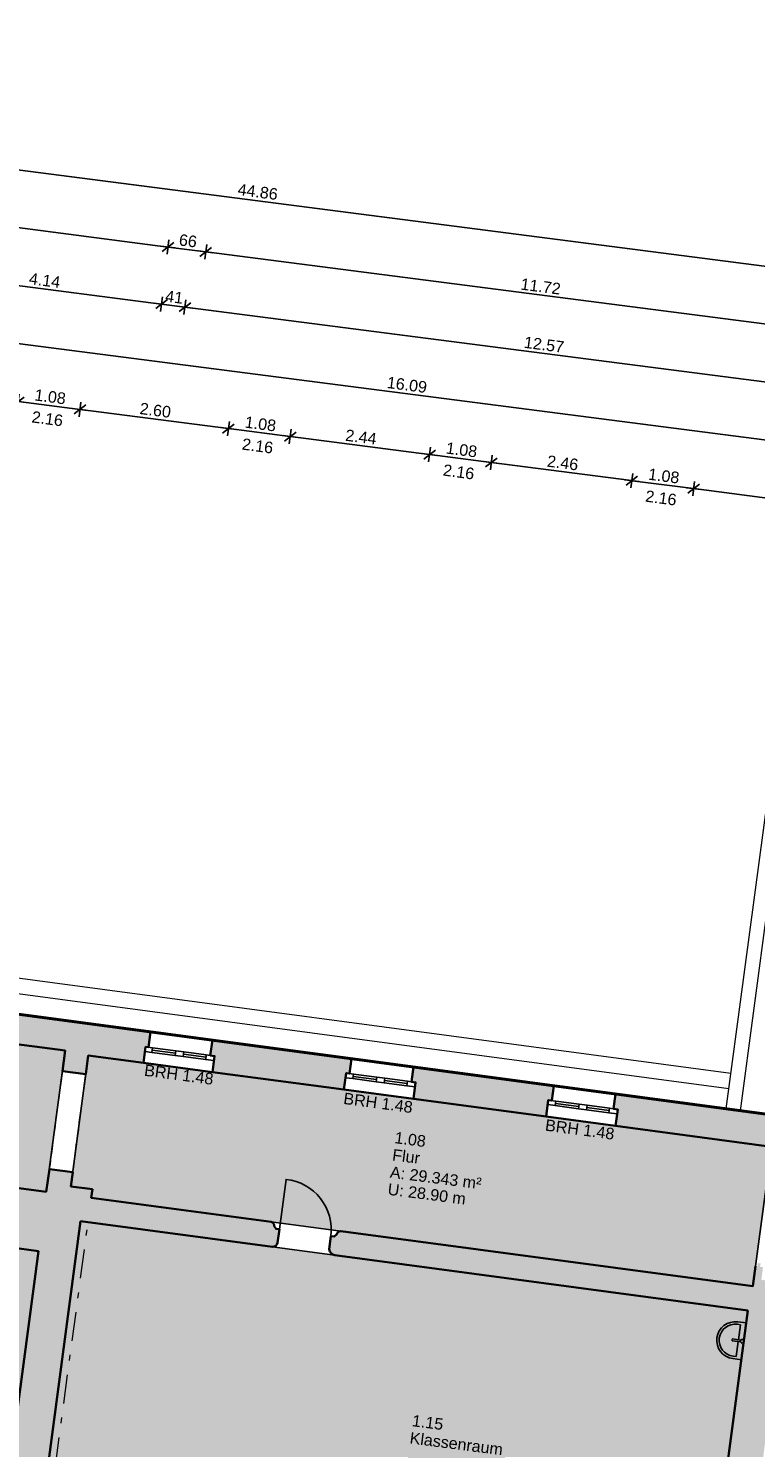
# Model space of a CAD drawing. Header units: metres. Extents: x 344109.8 to 344204.8, y 5709458.9 to 5709547.2.
# Tile 31 of 38: x 344140.2 to 344152.9, y 5709522.5 to 5709547.2. Entities that reach past the tile are written whole.
import ezdxf
from ezdxf.enums import TextEntityAlignment as Align

# ---------------------------------------------------------------- set-up
doc = ezdxf.new("R2010")
doc.units = ezdxf.units.M
doc.linetypes.add('AUSGEZOGEN', pattern=[0])
doc.linetypes.add('DASHDOT', pattern=[1, 0.5, -0.25, 0, -0.25])
for name, color, linetype in [('Bemassung', 7, 'Continuous'), ('Polygonflächen', 7, 'Continuous'), ('Öffnungen', 7, 'Continuous')]:
    doc.layers.add(name, color=color, linetype=linetype)
doc.layers.add('BGF', color=2, linetype='Continuous', plot=False)
for name, color, linetype, lineweight in [('Dach', 6, 'AUSGEZOGEN', 13), ('Decke', 7, 'DASHDOT', 18), ('Fenster', 7, 'AUSGEZOGEN', 25), ('Sanitär', 7, 'AUSGEZOGEN', 25), ('Schraffur', 8, 'Continuous', 25), ('Text', 7, 'Continuous', 13), ('Türen', 7, 'AUSGEZOGEN', 25), ('Wand', 7, 'AUSGEZOGEN', 35)]:
    doc.layers.add(name, color=color, linetype=linetype, lineweight=lineweight)
doc.styles.get("Standard").update_dxf_attribs({"font": 'arial.ttf'})
doc.dimstyles.new('1', dxfattribs={"dimtxt": 0.2, "dimasz": 0.005, "dimexe": 0.08, "dimexo": 0, "dimgap": 0.05, "dimtad": 3, "dimzin": 3, "dimdsep": 46, "dimtxsty": 'Standard', "dimblk": '1000hands_BEMPFEIL', "dimcen": 1, "dimdle": 0.08, "dimse1": 1, "dimse2": 1, "dimclre": 256, "dimazin": 2, "dimtfac": 1, "dimtix": 1, "dimtmove": 2, "dimatfit": 3, "dimldrblk": '1000hands_BEMPFEIL', "dimfxl": 1, "dimtolj": 1, "dimtzin": 0, "dimarcsym": 0})
doc.dimstyles.new('Copy of 1', dxfattribs={"dimtxt": 0.2, "dimasz": 0.005, "dimexe": 0.08, "dimexo": 0, "dimgap": 0.05, "dimtad": 3, "dimdec": 0, "dimlfac": 100, "dimzin": 3, "dimdsep": 46, "dimtxsty": 'Standard', "dimblk": '1000hands_BEMPFEIL', "dimcen": 1, "dimdle": 0.08, "dimse1": 1, "dimse2": 1, "dimclre": 256, "dimazin": 2, "dimtfac": 1, "dimtdec": 0, "dimtix": 1, "dimtmove": 2, "dimatfit": 3, "dimldrblk": '1000hands_BEMPFEIL', "dimfxl": 1, "dimtolj": 1, "dimtzin": 0, "dimarcsym": 0})

# ---------------------------------------------------------------- blocks, each defined once
blk = doc.blocks.new('A$C3A5037E9')
at = {"layer": 'Sanitär'}
for p, q in [((-0.327, 0.153), (-0.327, 0)), ((-0.284, 0.098), (-0.284, 0.153)), ((-0.016, 0.098), (-0.284, 0.098)), ((-0.016, 0.201), (-0.016, 0.054)), ((0.016, 0.054), (0.016, 0.201)), ((0.284, 0.098), (0.016, 0.098)), ((0.284, 0.153), (0.284, 0.098)), ((0.327, 0.153), (0.327, 0))]:
    blk.add_line(p, q, dxfattribs=at)
blk.add_lwpolyline([(-0.327, 0), (0.327, 0)], dxfattribs=at)
for centre, radius, start, end in [((0, 0.153), 0.327, 360, 180), ((0, 0.025), 0.0327, 360, 180), ((0, 0.025), 0.0327, 180, 231.6705), ((0, 0.025), 0.0327, 308.3295, 360)]:
    blk.add_arc(centre, radius, start, end, dxfattribs=at)
at = {"layer": 'Sanitär', "ltscale": 0.5}
blk.add_arc((0, 0.153), 0.284, 360, 180, dxfattribs=at)
at = {"layer": 'Sanitär'}
blk.add_open_spline([(0.016, 0.201), (0.016, 0.202), (0.016, 0.205), (0.012, 0.208), (0.006, 0.21), (0, 0.211), (-0.006, 0.21), (-0.012, 0.208), (-0.016, 0.205), (-0.016, 0.202), (-0.016, 0.201)], degree=3, dxfattribs=at)
blk = doc.blocks.new('1000hands_BEMPFEIL')
at = {"color": 0}
for p, q in [((-25.4, 0), (25.4, 0)), ((-18, -18), (18, 18)), ((0, -25.4), (0, 25.4))]:
    blk.add_line(p, q, dxfattribs=at)
blk = doc.blocks.new('*D46')
at = {"layer": 'Bemassung', "color": 0, "lineweight": -2, "transparency": 16777216}
blk.add_line((344156.143, 5709538.638), (344151.829, 5709539.195), dxfattribs=at)
at = {"layer": 'Defpoints', "color": 0, "transparency": 16777216}
for p in [(344151.824, 5709539.196), (344155.622, 5709534.555, 0), (344150.464, 5709528.657, 0)]:
    blk.add_point(p, dxfattribs=at)
at = {"layer": 'Bemassung', "color": 0, "lineweight": -2, "transparency": 16777216, "xscale": 0.005, "yscale": 0.005, "zscale": 0.005}
for p, rotation in [((344151.824, 5709539.196), 172.6453569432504), ((344156.148, 5709538.638), 352.6453569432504)]:
    blk.add_blockref('1000hands_BEMPFEIL', p, dxfattribs=dict(at, rotation=rotation))
at = {"layer": 'Bemassung', "color": 0, "transparency": 16777216, "insert": (344154.006, 5709539.068), "char_height": 0.2, "attachment_point": 5, "rotation": 352.6454}
blk.add_mtext('\\A1;4.36', dxfattribs=at)
blk = doc.blocks.new('*D47')
at = {"layer": 'Bemassung', "color": 0, "lineweight": -2, "transparency": 16777216}
blk.add_line((344151.819, 5709539.196), (344150.753, 5709539.334), dxfattribs=at)
at = {"layer": 'Defpoints', "color": 0, "transparency": 16777216}
for p in [(344150.748, 5709539.335), (344149.388, 5709528.8, 0), (344150.464, 5709528.657, 0)]:
    blk.add_point(p, dxfattribs=at)
at = {"layer": 'Bemassung', "color": 0, "lineweight": -2, "transparency": 16777216, "xscale": 0.005, "yscale": 0.005, "zscale": 0.005}
for p, rotation in [((344150.748, 5709539.335), 172.6453569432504), ((344151.824, 5709539.196), 352.6453569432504)]:
    blk.add_blockref('1000hands_BEMPFEIL', p, dxfattribs=dict(at, rotation=rotation))
at = {"layer": 'Bemassung', "color": 0, "transparency": 16777216, "insert": (344151.305, 5709539.416), "char_height": 0.2, "attachment_point": 5, "rotation": 352.6454}
blk.add_mtext('\\A1;1.08', dxfattribs=at)
blk = doc.blocks.new('*D48')
at = {"layer": 'Bemassung', "color": 0, "lineweight": -2, "transparency": 16777216}
blk.add_line((344150.743, 5709539.335), (344148.308, 5709539.65), dxfattribs=at)
at = {"layer": 'Defpoints', "color": 0, "transparency": 16777216}
for p in [(344148.303, 5709539.65), (344146.945, 5709529.127, 0), (344149.388, 5709528.8, 0)]:
    blk.add_point(p, dxfattribs=at)
at = {"layer": 'Bemassung', "color": 0, "lineweight": -2, "transparency": 16777216, "xscale": 0.005, "yscale": 0.005, "zscale": 0.005}
for p, rotation in [((344148.303, 5709539.65), 172.6453569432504), ((344150.748, 5709539.335), 352.6453569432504)]:
    blk.add_blockref('1000hands_BEMPFEIL', p, dxfattribs=dict(at, rotation=rotation))
at = {"layer": 'Bemassung', "color": 0, "transparency": 16777216, "insert": (344149.545, 5709539.643), "char_height": 0.2, "attachment_point": 5, "rotation": 352.6454}
blk.add_mtext('\\A1;2.46', dxfattribs=at)
blk = doc.blocks.new('*D49')
at = {"layer": 'Bemassung', "color": 0, "lineweight": -2, "transparency": 16777216}
blk.add_line((344148.298, 5709539.651), (344147.232, 5709539.789), dxfattribs=at)
at = {"layer": 'Defpoints', "color": 0, "transparency": 16777216}
for p in [(344147.227, 5709539.789), (344145.869, 5709529.271, 0), (344146.945, 5709529.127, 0)]:
    blk.add_point(p, dxfattribs=at)
at = {"layer": 'Bemassung', "color": 0, "lineweight": -2, "transparency": 16777216, "xscale": 0.005, "yscale": 0.005, "zscale": 0.005}
for p, rotation in [((344147.227, 5709539.789), 172.6453569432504), ((344148.303, 5709539.65), 352.6453569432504)]:
    blk.add_blockref('1000hands_BEMPFEIL', p, dxfattribs=dict(at, rotation=rotation))
at = {"layer": 'Bemassung', "color": 0, "transparency": 16777216, "insert": (344147.785, 5709539.871), "char_height": 0.2, "attachment_point": 5, "rotation": 352.6454}
blk.add_mtext('\\A1;1.08', dxfattribs=at)
blk = doc.blocks.new('*D50')
at = {"layer": 'Bemassung', "color": 0, "lineweight": -2, "transparency": 16777216}
blk.add_line((344147.222, 5709539.79), (344144.807, 5709540.101), dxfattribs=at)
at = {"layer": 'Defpoints', "color": 0, "transparency": 16777216}
for p in [(344144.802, 5709540.102), (344143.446, 5709529.594, 0), (344145.869, 5709529.271, 0)]:
    blk.add_point(p, dxfattribs=at)
at = {"layer": 'Bemassung', "color": 0, "lineweight": -2, "transparency": 16777216, "xscale": 0.005, "yscale": 0.005, "zscale": 0.005}
for p, rotation in [((344144.802, 5709540.102), 172.6453569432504), ((344147.227, 5709539.789), 352.6453569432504)]:
    blk.add_blockref('1000hands_BEMPFEIL', p, dxfattribs=dict(at, rotation=rotation))
at = {"layer": 'Bemassung', "color": 0, "transparency": 16777216, "insert": (344146.034, 5709540.095), "char_height": 0.2, "attachment_point": 5, "rotation": 352.6454}
blk.add_mtext('\\A1;2.44', dxfattribs=at)
blk = doc.blocks.new('*D51')
at = {"layer": 'Bemassung', "color": 0, "lineweight": -2, "transparency": 16777216}
blk.add_line((344144.797, 5709540.103), (344143.731, 5709540.24), dxfattribs=at)
at = {"layer": 'Defpoints', "color": 0, "transparency": 16777216}
for p in [(344143.726, 5709540.241), (344142.371, 5709529.738, 0), (344143.446, 5709529.594, 0)]:
    blk.add_point(p, dxfattribs=at)
at = {"layer": 'Bemassung', "color": 0, "lineweight": -2, "transparency": 16777216, "xscale": 0.005, "yscale": 0.005, "zscale": 0.005}
for p, rotation in [((344143.726, 5709540.241), 172.6453569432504), ((344144.802, 5709540.102), 352.6453569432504)]:
    blk.add_blockref('1000hands_BEMPFEIL', p, dxfattribs=dict(at, rotation=rotation))
at = {"layer": 'Bemassung', "color": 0, "transparency": 16777216, "insert": (344144.284, 5709540.322), "char_height": 0.2, "attachment_point": 5, "rotation": 352.6454}
blk.add_mtext('\\A1;1.08', dxfattribs=at)
blk = doc.blocks.new('*D52')
at = {"layer": 'Bemassung', "color": 0, "lineweight": -2, "transparency": 16777216}
blk.add_line((344143.721, 5709540.242), (344141.148, 5709540.574), dxfattribs=at)
at = {"layer": 'Defpoints', "color": 0, "transparency": 16777216}
for p in [(344141.143, 5709540.574), (344139.789, 5709530.083, 0), (344142.371, 5709529.738, 0)]:
    blk.add_point(p, dxfattribs=at)
at = {"layer": 'Bemassung', "color": 0, "lineweight": -2, "transparency": 16777216, "xscale": 0.005, "yscale": 0.005, "zscale": 0.005}
for p, rotation in [((344141.143, 5709540.574), 172.6453569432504), ((344143.726, 5709540.241), 352.6453569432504)]:
    blk.add_blockref('1000hands_BEMPFEIL', p, dxfattribs=dict(at, rotation=rotation))
at = {"layer": 'Bemassung', "color": 0, "transparency": 16777216, "insert": (344142.454, 5709540.559), "char_height": 0.2, "attachment_point": 5, "rotation": 352.6454}
blk.add_mtext('\\A1;2.60', dxfattribs=at)
blk = doc.blocks.new('*D53')
at = {"layer": 'Bemassung', "color": 0, "lineweight": -2, "transparency": 16777216}
blk.add_line((344141.138, 5709540.575), (344140.072, 5709540.713), dxfattribs=at)
at = {"layer": 'Defpoints', "color": 0, "transparency": 16777216}
for p in [(344140.067, 5709540.713), (344138.713, 5709530.227, 0), (344139.789, 5709530.083, 0)]:
    blk.add_point(p, dxfattribs=at)
at = {"layer": 'Bemassung', "color": 0, "lineweight": -2, "transparency": 16777216, "xscale": 0.005, "yscale": 0.005, "zscale": 0.005}
for p, rotation in [((344140.067, 5709540.713), 172.6453569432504), ((344141.143, 5709540.574), 352.6453569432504)]:
    blk.add_blockref('1000hands_BEMPFEIL', p, dxfattribs=dict(at, rotation=rotation))
at = {"layer": 'Bemassung', "color": 0, "transparency": 16777216, "insert": (344140.624, 5709540.795), "char_height": 0.2, "attachment_point": 5, "rotation": 352.6454}
blk.add_mtext('\\A1;1.08', dxfattribs=at)
blk = doc.blocks.new('*D67')
at = {"layer": 'Bemassung', "color": 0, "lineweight": -2, "transparency": 16777216}
blk.add_line((344154.788, 5709539.822), (344138.841, 5709541.88), dxfattribs=at)
at = {"layer": 'Defpoints', "color": 0, "transparency": 16777216}
for p in [(344138.836, 5709541.88), (344137.933, 5709534.881, 0), (344154.147, 5709534.813, 0)]:
    blk.add_point(p, dxfattribs=at)
at = {"layer": 'Bemassung', "color": 0, "lineweight": -2, "transparency": 16777216, "xscale": 0.005, "yscale": 0.005, "zscale": 0.005}
for p, rotation in [((344138.836, 5709541.88), 172.6453569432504), ((344154.793, 5709539.821), 352.6453569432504)]:
    blk.add_blockref('1000hands_BEMPFEIL', p, dxfattribs=dict(at, rotation=rotation))
at = {"layer": 'Bemassung', "color": 0, "transparency": 16777216, "insert": (344146.834, 5709541.002), "char_height": 0.2, "attachment_point": 5, "rotation": 352.6454}
blk.add_mtext('\\A1;16.09', dxfattribs=at)
blk = doc.blocks.new('*D73')
at = {"layer": 'Bemassung', "color": 0, "lineweight": -2, "transparency": 16777216}
blk.add_line((344155.429, 5709540.747), (344142.973, 5709542.355), dxfattribs=at)
at = {"layer": 'Defpoints', "color": 0, "transparency": 16777216}
for p in [(344142.968, 5709542.355), (344154.584, 5709534.159, 0), (344141.287, 5709529.328, 0)]:
    blk.add_point(p, dxfattribs=at)
at = {"layer": 'Bemassung', "color": 0, "lineweight": -2, "transparency": 16777216, "xscale": 0.005, "yscale": 0.005, "zscale": 0.005}
for p, rotation in [((344142.968, 5709542.355), 172.6453569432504), ((344155.434, 5709540.746), 352.6453569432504)]:
    blk.add_blockref('1000hands_BEMPFEIL', p, dxfattribs=dict(at, rotation=rotation))
at = {"layer": 'Bemassung', "color": 0, "transparency": 16777216, "insert": (344149.221, 5709541.702), "char_height": 0.2, "attachment_point": 5, "rotation": 352.6454}
blk.add_mtext('\\A1;12.57', dxfattribs=at)
blk = doc.blocks.new('*D74')
at = {"layer": 'Bemassung', "color": 0, "lineweight": -2, "transparency": 16777216}
blk.add_line((344142.963, 5709542.356), (344142.567, 5709542.407), dxfattribs=at)
at = {"layer": 'Defpoints', "color": 0, "transparency": 16777216}
for p in [(344142.562, 5709542.408), (344140.884, 5709529.412, 0), (344141.287, 5709529.328, 0)]:
    blk.add_point(p, dxfattribs=at)
at = {"layer": 'Bemassung', "color": 0, "lineweight": -2, "transparency": 16777216, "xscale": 0.005, "yscale": 0.005, "zscale": 0.005}
for p, rotation in [((344142.562, 5709542.408), 172.6453569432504), ((344142.968, 5709542.355), 352.6453569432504)]:
    blk.add_blockref('1000hands_BEMPFEIL', p, dxfattribs=dict(at, rotation=rotation))
at = {"layer": 'Bemassung', "color": 0, "transparency": 16777216, "insert": (344142.784, 5709542.531), "char_height": 0.2, "attachment_point": 5, "rotation": 352.6454}
blk.add_mtext('\\A1;41', dxfattribs=at)
blk = doc.blocks.new('*D75')
at = {"layer": 'Bemassung', "color": 0, "lineweight": -2, "transparency": 16777216}
blk.add_line((344142.557, 5709542.409), (344138.461, 5709542.937), dxfattribs=at)
at = {"layer": 'Defpoints', "color": 0, "transparency": 16777216}
for p in [(344138.456, 5709542.938), (344137.357, 5709534.423, 0), (344140.884, 5709529.412, 0)]:
    blk.add_point(p, dxfattribs=at)
at = {"layer": 'Bemassung', "color": 0, "lineweight": -2, "transparency": 16777216, "xscale": 0.005, "yscale": 0.005, "zscale": 0.005}
for p, rotation in [((344138.456, 5709542.938), 172.6453569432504), ((344142.562, 5709542.408), 352.6453569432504)]:
    blk.add_blockref('1000hands_BEMPFEIL', p, dxfattribs=dict(at, rotation=rotation))
at = {"layer": 'Bemassung', "color": 0, "transparency": 16777216, "insert": (344140.528, 5709542.822), "char_height": 0.2, "attachment_point": 5, "rotation": 352.6454}
blk.add_mtext('\\A1;4.14', dxfattribs=at)
blk = doc.blocks.new('*D82')
at = {"layer": 'Bemassung', "color": 0, "lineweight": -2, "transparency": 16777216}
blk.add_line((344159.621, 5709541.214), (344154.96, 5709541.816), dxfattribs=at)
at = {"layer": 'Defpoints', "color": 0, "transparency": 16777216}
for p in [(344154.955, 5709541.817), (344152.77, 5709524.888, 0), (344157.425, 5709524.163, 0)]:
    blk.add_point(p, dxfattribs=at)
at = {"layer": 'Bemassung', "color": 0, "lineweight": -2, "transparency": 16777216, "xscale": 0.005, "yscale": 0.005, "zscale": 0.005}
for p, rotation in [((344154.955, 5709541.817), 172.6453569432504), ((344159.626, 5709541.214), 352.6453569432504)]:
    blk.add_blockref('1000hands_BEMPFEIL', p, dxfattribs=dict(at, rotation=rotation))
at = {"layer": 'Bemassung', "color": 0, "transparency": 16777216, "insert": (344157.309, 5709541.664), "char_height": 0.2, "attachment_point": 5, "rotation": 352.6454}
blk.add_mtext('\\A1;4.71', dxfattribs=at)
blk = doc.blocks.new('*D83')
at = {"layer": 'Bemassung', "color": 0, "lineweight": -2, "transparency": 16777216}
blk.add_line((344154.95, 5709541.817), (344143.336, 5709543.316), dxfattribs=at)
at = {"layer": 'Defpoints', "color": 0, "transparency": 16777216}
for p in [(344143.331, 5709543.317), (344141.153, 5709526.44, 0), (344152.77, 5709524.888, 0)]:
    blk.add_point(p, dxfattribs=at)
at = {"layer": 'Bemassung', "color": 0, "lineweight": -2, "transparency": 16777216, "xscale": 0.005, "yscale": 0.005, "zscale": 0.005}
for p, rotation in [((344143.331, 5709543.317), 172.6453569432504), ((344154.955, 5709541.817), 352.6453569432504)]:
    blk.add_blockref('1000hands_BEMPFEIL', p, dxfattribs=dict(at, rotation=rotation))
at = {"layer": 'Bemassung', "color": 0, "transparency": 16777216, "insert": (344149.162, 5709542.716), "char_height": 0.2, "attachment_point": 5, "rotation": 352.6454}
blk.add_mtext('\\A1;11.72', dxfattribs=at)
blk = doc.blocks.new('*D84')
at = {"layer": 'Bemassung', "color": 0, "lineweight": -2, "transparency": 16777216}
blk.add_line((344143.326, 5709543.318), (344142.679, 5709543.401), dxfattribs=at)
at = {"layer": 'Defpoints', "color": 0, "transparency": 16777216}
for p in [(344142.674, 5709543.402), (344141.153, 5709526.44, 0), (344140.418, 5709525.923, 0)]:
    blk.add_point(p, dxfattribs=at)
at = {"layer": 'Bemassung', "color": 0, "lineweight": -2, "transparency": 16777216, "xscale": 0.005, "yscale": 0.005, "zscale": 0.005}
for p, rotation in [((344142.674, 5709543.402), 172.6453569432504), ((344143.331, 5709543.317), 352.6453569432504)]:
    blk.add_blockref('1000hands_BEMPFEIL', p, dxfattribs=dict(at, rotation=rotation))
at = {"layer": 'Bemassung', "color": 0, "transparency": 16777216, "insert": (344143.022, 5709543.51), "char_height": 0.2, "attachment_point": 5, "rotation": 352.6454}
blk.add_mtext('\\A1;66', dxfattribs=at)
blk = doc.blocks.new('*D85')
at = {"layer": 'Bemassung', "color": 0, "lineweight": -2, "transparency": 16777216}
blk.add_line((344142.669, 5709543.402), (344133.498, 5709544.586), dxfattribs=at)
at = {"layer": 'Defpoints', "color": 0, "transparency": 16777216}
for p in [(344133.493, 5709544.587), (344131.32, 5709527.754, 0), (344140.418, 5709525.923, 0)]:
    blk.add_point(p, dxfattribs=at)
at = {"layer": 'Bemassung', "color": 0, "lineweight": -2, "transparency": 16777216, "xscale": 0.005, "yscale": 0.005, "zscale": 0.005}
for p, rotation in [((344133.493, 5709544.587), 172.6453569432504), ((344142.674, 5709543.402), 352.6453569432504)]:
    blk.add_blockref('1000hands_BEMPFEIL', p, dxfattribs=dict(at, rotation=rotation))
at = {"layer": 'Bemassung', "color": 0, "transparency": 16777216, "insert": (344138.103, 5709544.145), "char_height": 0.2, "attachment_point": 5, "rotation": 352.6454}
blk.add_mtext('\\A1;9.26', dxfattribs=at)
blk = doc.blocks.new('*D6')
at = {"layer": 'Bemassung', "color": 0, "lineweight": -2, "transparency": 16777216}
blk.add_line((344166.458, 5709541.34), (344121.977, 5709547.081), dxfattribs=at)
at = {"layer": 'Defpoints', "color": 0, "transparency": 16777216}
for p in [(344121.972, 5709547.082), (344120.951, 5709539.168, 0), (344165.429, 5709533.326, 0)]:
    blk.add_point(p, dxfattribs=at)
at = {"layer": 'Bemassung', "color": 0, "lineweight": -2, "transparency": 16777216, "xscale": 0.005, "yscale": 0.005, "zscale": 0.005}
for p, rotation in [((344121.972, 5709547.082), 172.6453569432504), ((344166.463, 5709541.339), 352.6453569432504)]:
    blk.add_blockref('1000hands_BEMPFEIL', p, dxfattribs=dict(at, rotation=rotation))
at = {"layer": 'Bemassung', "color": 0, "transparency": 16777216, "insert": (344144.237, 5709544.362), "char_height": 0.2, "attachment_point": 5, "rotation": 352.6454}
blk.add_mtext('\\A1;44.86', dxfattribs=at)
blk = doc.blocks.new('*D224')
at = {"layer": 'Bemassung', "color": 0, "lineweight": -2, "transparency": 16777216}
blk.add_line((344112.212, 5709526.343), (344111.594, 5709521.554), dxfattribs=at)
at = {"layer": 'Defpoints', "color": 0, "transparency": 16777216}
for p in [(344126.537, 5709524.499, 0), (344111.593, 5709521.549), (344152.228, 5709516.304, 0)]:
    blk.add_point(p, dxfattribs=at)
at = {"layer": 'Bemassung', "color": 0, "lineweight": -2, "transparency": 16777216, "xscale": 0.005, "yscale": 0.005, "zscale": 0.005}
for p, rotation in [((344112.213, 5709526.348), 82.6453569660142), ((344111.593, 5709521.549), 262.6453569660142)]:
    blk.add_blockref('1000hands_BEMPFEIL', p, dxfattribs=dict(at, rotation=rotation))
at = {"layer": 'Bemassung', "color": 0, "transparency": 16777216, "insert": (344111.752, 5709523.968), "char_height": 0.2, "attachment_point": 5, "rotation": 82.6454}
blk.add_mtext('\\A1;4.84', dxfattribs=at)
blk = doc.blocks.new('*D31')
at = {"layer": 'Bemassung', "color": 0, "lineweight": -2, "transparency": 16777216}
blk.add_line((344112.991, 5709540.19), (344109.886, 5709516.131), dxfattribs=at)
at = {"layer": 'Defpoints', "color": 0, "transparency": 16777216}
for p in [(344120.951, 5709539.168, 0), (344109.885, 5709516.126), (344150.941, 5709510.826, 0)]:
    blk.add_point(p, dxfattribs=at)
at = {"layer": 'Bemassung', "color": 0, "lineweight": -2, "transparency": 16777216, "xscale": 0.005, "yscale": 0.005, "zscale": 0.005}
for p, rotation in [((344112.992, 5709540.195), 82.6453569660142), ((344109.885, 5709516.126), 262.6453569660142)]:
    blk.add_blockref('1000hands_BEMPFEIL', p, dxfattribs=dict(at, rotation=rotation))
at = {"layer": 'Bemassung', "color": 0, "transparency": 16777216, "insert": (344111.289, 5709528.18), "char_height": 0.2, "attachment_point": 5, "rotation": 82.6454}
blk.add_mtext('\\A1;24.27', dxfattribs=at)

msp = doc.modelspace()

# ---------------------------------------------------------------- hatches: boundary and pattern name
at = {"layer": 'Polygonflächen'}
h = msp.add_hatch(color=254, dxfattribs=at)
h.dxf.hatch_style = 1
h.paths.add_polyline_path([(344140.884, 5709529.412), (344136.523, 5709529.995), (344136.576, 5709530.391), (344134.504, 5709530.668), (344134.449, 5709530.252), (344133.904, 5709530.325), (344133.958, 5709530.731), (344131.886, 5709531.008), (344131.829, 5709530.582), (344131.711, 5709530.598), (344131.387, 5709528.179), (344140.556, 5709526.954)])
h = msp.add_hatch(color=254, dxfattribs=at)
h.dxf.hatch_style = 1
h.paths.add_polyline_path([(344153.181, 5709527.739), (344141.287, 5709529.328), (344140.982, 5709527.048), (344141.359, 5709526.998), (344141.339, 5709526.849), (344152.857, 5709525.31)])
h = msp.add_hatch(color=134, dxfattribs=at)
h.dxf.hatch_style = 1
h.paths.add_polyline_path([(344140.418, 5709525.923), (344139.407, 5709526.058), (344139.488, 5709526.663), (344131.32, 5709527.754), (344130.462, 5709521.331), (344131.176, 5709521.236), (344131.254, 5709521.064), (344133.018, 5709520.828), (344133.138, 5709520.974), (344137.143, 5709520.439), (344137.201, 5709520.269), (344138.99, 5709520.03), (344139.095, 5709520.178), (344139.641, 5709520.105)])
h = msp.add_hatch(color=134, dxfattribs=at)
h.dxf.hatch_style = 1
h.paths.add_polyline_path([(344152.77, 5709524.888), (344141.153, 5709526.44), (344140.295, 5709520.017), (344140.572, 5709519.98), (344140.656, 5709519.777), (344142.435, 5709519.54), (344142.565, 5709519.714), (344143.526, 5709519.586), (344143.629, 5709519.38), (344145.389, 5709519.145), (344145.538, 5709519.317), (344149.473, 5709518.791), (344149.578, 5709518.595), (344151.347, 5709518.359), (344151.475, 5709518.523), (344151.912, 5709518.465)])
at = {"layer": 'Schraffur'}
h = msp.add_hatch(color=256, dxfattribs=at)
h.dxf.hatch_style = 1
h.paths.add_polyline_path([(344154.584, 5709534.159), (344155.462, 5709534.042), (344155.498, 5709534.31), (344155.587, 5709534.298), (344155.622, 5709534.555), (344155.159, 5709534.617), (344155.088, 5709534.687), (344154.147, 5709534.813), (344153.274, 5709528.281), (344150.464, 5709528.657), (344150.429, 5709528.399), (344150.504, 5709528.389), (344150.465, 5709528.102), (344153.181, 5709527.739), (344153.128, 5709527.342), (344153.158, 5709527.338), (344153.15, 5709527.279), (344153.199, 5709527.272), (344153.207, 5709527.332), (344153.237, 5709527.328), (344153.274, 5709527.605), (344153.7, 5709527.548)])
h = msp.add_hatch(color=256, dxfattribs=at)
h.dxf.hatch_style = 1
h.paths.add_polyline_path([(344142.285, 5709529.477), (344142.335, 5709529.47), (344142.371, 5709529.738), (344139.789, 5709530.083), (344139.757, 5709529.845), (344139.806, 5709529.839), (344139.769, 5709529.561), (344140.884, 5709529.412), (344140.837, 5709529.055), (344141.243, 5709529.001), (344141.287, 5709529.328), (344142.248, 5709529.2)])
h = msp.add_hatch(color=256, dxfattribs=at)
h.dxf.hatch_style = 1
h.paths.add_polyline_path([(344145.776, 5709529.021), (344145.835, 5709529.013), (344145.869, 5709529.271), (344143.446, 5709529.594), (344143.41, 5709529.327), (344143.485, 5709529.317), (344143.448, 5709529.039), (344145.737, 5709528.733)])
h = msp.add_hatch(color=256, dxfattribs=at)
h.dxf.hatch_style = 1
h.paths.add_polyline_path([(344149.294, 5709528.551), (344149.354, 5709528.543), (344149.388, 5709528.8), (344146.945, 5709529.127), (344146.911, 5709528.869), (344146.985, 5709528.859), (344146.946, 5709528.572), (344149.256, 5709528.263)])
h = msp.add_hatch(color=256, dxfattribs=at)
h.dxf.hatch_style = 1
h.paths.add_polyline_path([(344141.153, 5709526.44), (344144.493, 5709525.994, 0.334722), (344144.583, 5709526.063), (344144.615, 5709526.301), (344144.556, 5709526.308), (344144.523, 5709526.353, 0.333406), (344144.471, 5709526.431), (344141.339, 5709526.849), (344141.359, 5709526.998), (344140.982, 5709527.048), (344141.015, 5709527.296), (344140.609, 5709527.35), (344140.556, 5709526.954), (344133.072, 5709527.954), (344133.015, 5709527.528), (344139.488, 5709526.663), (344139.407, 5709526.058), (344140.418, 5709525.923), (344139.641, 5709520.105), (344139.095, 5709520.178), (344138.99, 5709520.03), (344138.977, 5709519.931), (344138.888, 5709519.943), (344138.852, 5709519.675), (344140.7, 5709519.428), (344140.732, 5709519.666), (344140.643, 5709519.678), (344140.656, 5709519.777), (344140.572, 5709519.98), (344140.295, 5709520.017)])
h = msp.add_hatch(color=256, dxfattribs=at)
h.dxf.hatch_style = 1
h.paths.add_polyline_path([(344153.439, 5709525.364), (344153.003, 5709525.422), (344153.032, 5709525.64), (344152.982, 5709525.647), (344152.99, 5709525.706), (344152.941, 5709525.713), (344152.933, 5709525.653), (344152.903, 5709525.657), (344152.857, 5709525.31), (344145.68, 5709526.269, 0.333406), (344145.61, 5709526.208), (344145.567, 5709526.173), (344145.507, 5709526.181), (344145.477, 5709525.953, 0.280006), (344145.58, 5709525.849), (344152.77, 5709524.888), (344151.912, 5709518.465), (344151.475, 5709518.523), (344151.347, 5709518.359), (344151.334, 5709518.26), (344151.215, 5709518.276), (344151.182, 5709518.028), (344151.891, 5709517.933), (344151.855, 5709517.666), (344152.113, 5709517.631), (344152.123, 5709517.71), (344152.213, 5709517.698), (344152.431, 5709517.821)])

# ---------------------------------------------------------------- linework, layer by layer
at = {"layer": 'BGF', "const_width": 0.05, "elevation": 0}
msp.add_lwpolyline([(344139.795, 5709530.082), (344142.371, 5709529.738), (344143.446, 5709529.594), (344145.869, 5709529.271), (344146.945, 5709529.127), (344149.388, 5709528.8), (344150.464, 5709528.657), (344153.274, 5709528.281)], dxfattribs=at)
at = {"layer": 'Dach', "elevation": 0}
for points in [[(344152.392, 5709528.399), (344153.376, 5709535.764)], [(344152.639, 5709528.366), (344153.594, 5709535.512)], [(344152.474, 5709529.014), (344137.963, 5709530.953)], [(344152.438, 5709528.746), (344137.927, 5709530.685)]]:
    msp.add_lwpolyline(points, dxfattribs=at)
at = {"layer": 'Decke', "elevation": 0}
msp.add_lwpolyline([(344140.424, 5709520), (344141.282, 5709526.423)], dxfattribs=at)
at = {"layer": 'Fenster', "elevation": 0}
for points in [[(344142.275, 5709529.398), (344142.394, 5709529.382), (344142.404, 5709529.461), (344142.285, 5709529.477)], [(344142.8, 5709529.328), (344142.939, 5709529.309), (344142.949, 5709529.388), (344142.811, 5709529.407)], [(344143.474, 5709529.238), (344143.33, 5709529.257), (344143.341, 5709529.336), (344143.485, 5709529.317)], [(344145.765, 5709528.941), (344145.894, 5709528.924), (344145.904, 5709529.004), (344145.776, 5709529.021)], [(344146.3, 5709528.87), (344146.439, 5709528.851), (344146.45, 5709528.931), (344146.311, 5709528.949)], [(344146.974, 5709528.78), (344146.831, 5709528.799), (344146.841, 5709528.878), (344146.985, 5709528.859)], [(344149.284, 5709528.471), (344149.413, 5709528.454), (344149.423, 5709528.533), (344149.294, 5709528.551)], [(344149.819, 5709528.4), (344149.958, 5709528.381), (344149.968, 5709528.461), (344149.83, 5709528.479)], [(344150.493, 5709528.31), (344150.349, 5709528.329), (344150.36, 5709528.408), (344150.504, 5709528.389)]]:
    msp.add_lwpolyline(points, close=True, dxfattribs=at)
for points in [[(344142.8, 5709529.328), (344142.394, 5709529.382)], [(344142.805, 5709529.367), (344142.399, 5709529.422)], [(344142.811, 5709529.407), (344142.404, 5709529.461)], [(344142.939, 5709529.309), (344143.33, 5709529.257)], [(344142.944, 5709529.349), (344143.336, 5709529.296)], [(344142.949, 5709529.388), (344143.341, 5709529.336)], [(344146.3, 5709528.87), (344145.894, 5709528.924)], [(344146.306, 5709528.91), (344145.899, 5709528.964)], [(344146.311, 5709528.949), (344145.904, 5709529.004)], [(344146.439, 5709528.851), (344146.831, 5709528.799)], [(344146.444, 5709528.891), (344146.836, 5709528.839)], [(344146.45, 5709528.931), (344146.841, 5709528.878)], [(344149.819, 5709528.4), (344149.413, 5709528.454)], [(344149.824, 5709528.439), (344149.418, 5709528.494)], [(344149.83, 5709528.479), (344149.423, 5709528.533)], [(344149.958, 5709528.381), (344150.349, 5709528.329)], [(344149.963, 5709528.421), (344150.355, 5709528.369)], [(344149.968, 5709528.461), (344150.36, 5709528.408)]]:
    msp.add_lwpolyline(points, dxfattribs=at)
at = {"layer": 'Polygonflächen'}
for points in [[(344131.387, 5709528.179), (344140.556, 5709526.954), (344140.884, 5709529.412), (344136.523, 5709529.995), (344136.576, 5709530.391), (344134.504, 5709530.668), (344134.449, 5709530.252), (344133.904, 5709530.325), (344133.958, 5709530.731), (344131.886, 5709531.008), (344131.829, 5709530.582), (344131.711, 5709530.598), (344131.387, 5709528.179)], [(344140.982, 5709527.048), (344141.287, 5709529.328), (344153.181, 5709527.739), (344152.857, 5709525.31), (344141.339, 5709526.849), (344141.359, 5709526.998), (344140.982, 5709527.048)], [(344130.462, 5709521.331), (344131.176, 5709521.236), (344131.254, 5709521.064), (344133.018, 5709520.828), (344133.138, 5709520.974), (344137.143, 5709520.439), (344137.201, 5709520.269), (344138.99, 5709520.03), (344139.095, 5709520.178), (344139.641, 5709520.105), (344140.418, 5709525.923), (344139.407, 5709526.058), (344139.488, 5709526.663), (344131.32, 5709527.754), (344130.462, 5709521.331)], [(344152.77, 5709524.888), (344141.153, 5709526.44), (344140.295, 5709520.017), (344140.572, 5709519.98), (344140.656, 5709519.777), (344142.435, 5709519.54), (344142.565, 5709519.714), (344143.526, 5709519.586), (344143.629, 5709519.38), (344145.389, 5709519.145), (344145.538, 5709519.317), (344149.473, 5709518.791), (344149.578, 5709518.595), (344151.347, 5709518.359), (344151.475, 5709518.523), (344151.912, 5709518.465), (344152.77, 5709524.888)]]:
    msp.add_lwpolyline(points, dxfattribs=at)
at = {"layer": 'Türen', "elevation": 0}
msp.add_lwpolyline([(344144.615, 5709526.301), (344144.731, 5709527.171, -0.419358), (344145.507, 5709526.181, -0.414214)], format="xyb", dxfattribs=at)
at = {"layer": 'Wand', "elevation": 0}
for points in [[(344139.789, 5709530.083), (344142.371, 5709529.738)], [(344139.769, 5709529.561), (344140.884, 5709529.412)], [(344142.371, 5709529.738), (344142.335, 5709529.47), (344142.285, 5709529.477), (344142.248, 5709529.2)], [(344142.371, 5709529.738), (344143.446, 5709529.594)], [(344143.446, 5709529.594), (344143.41, 5709529.327), (344143.485, 5709529.317), (344143.448, 5709529.039)], [(344143.446, 5709529.594), (344145.869, 5709529.271)], [(344140.837, 5709529.055), (344140.884, 5709529.412)], [(344141.243, 5709529.001), (344141.287, 5709529.328)], [(344141.287, 5709529.328), (344142.248, 5709529.2)], [(344140.837, 5709529.055), (344141.243, 5709529.001)], [(344142.248, 5709529.2), (344143.448, 5709529.039)], [(344143.448, 5709529.039), (344145.737, 5709528.733)], [(344145.869, 5709529.271), (344145.835, 5709529.013), (344145.776, 5709529.021), (344145.737, 5709528.733)], [(344145.869, 5709529.271), (344146.945, 5709529.127)], [(344146.945, 5709529.127), (344146.911, 5709528.869), (344146.985, 5709528.859), (344146.946, 5709528.572)], [(344146.945, 5709529.127), (344149.388, 5709528.8)], [(344149.388, 5709528.8), (344149.354, 5709528.543), (344149.294, 5709528.551), (344149.256, 5709528.263)], [(344149.388, 5709528.8), (344150.464, 5709528.657)], [(344145.737, 5709528.733), (344146.946, 5709528.572)], [(344146.946, 5709528.572), (344149.256, 5709528.263)], [(344150.464, 5709528.657), (344150.429, 5709528.399), (344150.504, 5709528.389), (344150.465, 5709528.102)], [(344150.464, 5709528.657), (344153.274, 5709528.281)], [(344149.256, 5709528.263), (344150.465, 5709528.102)], [(344150.465, 5709528.102), (344153.181, 5709527.739)], [(344133.072, 5709527.954), (344140.556, 5709526.954)], [(344140.556, 5709526.954), (344140.609, 5709527.35)], [(344140.609, 5709527.35), (344141.015, 5709527.296)], [(344140.982, 5709527.048), (344141.015, 5709527.296)], [(344141.359, 5709526.998), (344140.982, 5709527.048)], [(344141.339, 5709526.849), (344141.359, 5709526.998)], [(344141.339, 5709526.849), (344144.471, 5709526.431)], [(344139.488, 5709526.663), (344139.407, 5709526.058), (344140.418, 5709525.923)], [(344140.295, 5709520.017), (344141.153, 5709526.44)], [(344141.153, 5709526.44), (344144.493, 5709525.994)], [(344145.68, 5709526.269), (344152.857, 5709525.31)], [(344139.641, 5709520.105), (344140.418, 5709525.923)], [(344145.58, 5709525.849), (344152.77, 5709524.888)], [(344152.903, 5709525.657), (344152.857, 5709525.31)], [(344152.77, 5709524.888), (344151.912, 5709518.465)]]:
    msp.add_lwpolyline(points, dxfattribs=at)
for points in [[(344144.583, 5709526.063), (344144.615, 5709526.301), (344144.556, 5709526.308), (344144.523, 5709526.353, 0.333406), (344144.471, 5709526.431)], [(344145.477, 5709525.953), (344145.507, 5709526.181), (344145.567, 5709526.173), (344145.61, 5709526.208, -0.333406), (344145.68, 5709526.269)], [(344144.493, 5709525.994, 0.334722), (344144.583, 5709526.063)], [(344145.58, 5709525.849, -0.280006), (344145.477, 5709525.953)]]:
    msp.add_lwpolyline(points, format="xyb", dxfattribs=at)
at = {"layer": 'Öffnungen', "linetype": 'DASHDOT', "ltscale": 0.5, "elevation": 0}
for points in [[(344140.837, 5709529.055), (344140.609, 5709527.35)], [(344141.243, 5709529.001), (344141.015, 5709527.296)]]:
    msp.add_lwpolyline(points, dxfattribs=at)

# ---------------------------------------------------------------- block references
at = {"xscale": -0.9873264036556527, "yscale": 0.9873264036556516, "zscale": 0.9873264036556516, "rotation": 82.38896483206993}
msp.add_blockref('A$C3A5037E9', (344152.698, 5709524.35, 0), dxfattribs=at)

# ---------------------------------------------------------------- texts
at = {"layer": 'Text'}
for s, p in [('2.16', (344140.575, 5709540.413, 0)), ('2.16', (344144.234, 5709539.94, 0)), ('2.16', (344147.735, 5709539.488, 0)), ('2.16', (344151.256, 5709539.034, 0)), ('BRH 1.48', (344142.864, 5709528.995, 0)), ('BRH 1.48', (344146.332, 5709528.504, 0)), ('BRH 1.48', (344149.843, 5709528.04, 0))]:
    msp.add_text(s, height=0.2, rotation=352.389, dxfattribs=at).set_placement(p, align=Align.MIDDLE)
for s, p in [('1.08', (344146.609, 5709527.802, 24.75)), ('Flur', (344146.569, 5709527.502, 24.75)), ('A: 29.343 m²', (344146.529, 5709527.202)), ('U: 28.90 m', (344146.489, 5709526.905, 24.75)), ('1.15', (344146.913, 5709522.875)), ('Klassenraum', (344146.873, 5709522.575))]:
    msp.add_text(s, height=0.2, rotation=352.6454, dxfattribs=at).set_placement(p)

# ---------------------------------------------------------------- dimensions: what is measured, and where the dimension line sits
at = {"layer": 'Bemassung'}
for base, p1, p2, angle, dimstyle, picture, middle in [((344121.972, 5709547.082), (344165.429, 5709533.326, 0), (344120.951, 5709539.168, 0), 352.6454, '1', '*D6', (344144.237, 5709544.362)), ((344133.493, 5709544.587), (344140.418, 5709525.923, 0), (344131.32, 5709527.754, 0), 352.6454, '1', '*D85', (344138.103, 5709544.145)), ((344142.674, 5709543.402), (344141.153, 5709526.44, 0), (344140.418, 5709525.923, 0), 352.6454, 'Copy of 1', '*D84', (344143.022, 5709543.51)), ((344143.331, 5709543.317), (344152.77, 5709524.888, 0), (344141.153, 5709526.44, 0), 352.6454, '1', '*D83', (344149.162, 5709542.716)), ((344138.456, 5709542.938), (344140.884, 5709529.412, 0), (344137.357, 5709534.423, 0), 352.6454, '1', '*D75', (344140.528, 5709542.822)), ((344142.562, 5709542.408), (344141.287, 5709529.328, 0), (344140.884, 5709529.412, 0), 352.6454, 'Copy of 1', '*D74', (344142.784, 5709542.531)), ((344142.968, 5709542.355), (344154.584, 5709534.159, 0), (344141.287, 5709529.328, 0), 352.6454, '1', '*D73', (344149.221, 5709541.702)), ((344138.836, 5709541.88), (344154.147, 5709534.813, 0), (344137.933, 5709534.881, 0), 352.6454, '1', '*D67', (344146.834, 5709541.002)), ((344154.955, 5709541.817), (344157.425, 5709524.163, 0), (344152.77, 5709524.888, 0), 352.6454, '1', '*D82', (344157.309, 5709541.664)), ((344140.0666, 5709540.7134), (344139.7885, 5709530.0831, 0), (344138.7131, 5709530.2268, 0), 352.6454, '1', '*D53', (344140.6241, 5709540.7948)), ((344141.143, 5709540.574), (344142.371, 5709529.738, 0), (344139.789, 5709530.083, 0), 352.6454, '1', '*D52', (344142.454, 5709540.559)), ((344143.726, 5709540.241), (344143.446, 5709529.594, 0), (344142.371, 5709529.738, 0), 352.6454, '1', '*D51', (344144.284, 5709540.322)), ((344109.885, 5709516.126), (344120.951, 5709539.168, 0), (344150.941, 5709510.826, 0), 82.6454, '1', '*D31', (344111.289, 5709528.18)), ((344144.802, 5709540.102), (344145.869, 5709529.271, 0), (344143.446, 5709529.594, 0), 352.6454, '1', '*D50', (344146.034, 5709540.095)), ((344147.2272, 5709539.7891), (344146.9449, 5709529.1268, 0), (344145.8695, 5709529.2705, 0), 352.6454, '1', '*D49', (344147.7847, 5709539.8706)), ((344148.303, 5709539.65), (344149.388, 5709528.8, 0), (344146.945, 5709529.127, 0), 352.6454, '1', '*D48', (344149.545, 5709539.643)), ((344150.74792, 5709539.33472), (344150.46367, 5709528.65665, 0.00004), (344149.38822, 5709528.80036, 0.00004), 352.64536, '1', '*D47', (344151.30542, 5709539.41613)), ((344151.824, 5709539.196), (344155.622, 5709534.555, 0), (344150.464, 5709528.657, 0), 352.6454, '1', '*D46', (344154.006, 5709539.068)), ((344111.593, 5709521.549), (344126.537, 5709524.499, 0), (344152.228, 5709516.304, 0), 82.6454, '1', '*D224', (344111.752, 5709523.968))]:
    dim = msp.add_linear_dim(base=base, p1=p1, p2=p2, angle=angle, dimstyle=dimstyle, dxfattribs=at)
    dim.commit()
    dim.dimension.update_dxf_attribs({"geometry": picture, "text_midpoint": middle})

doc.saveas('drawing.dxf')
